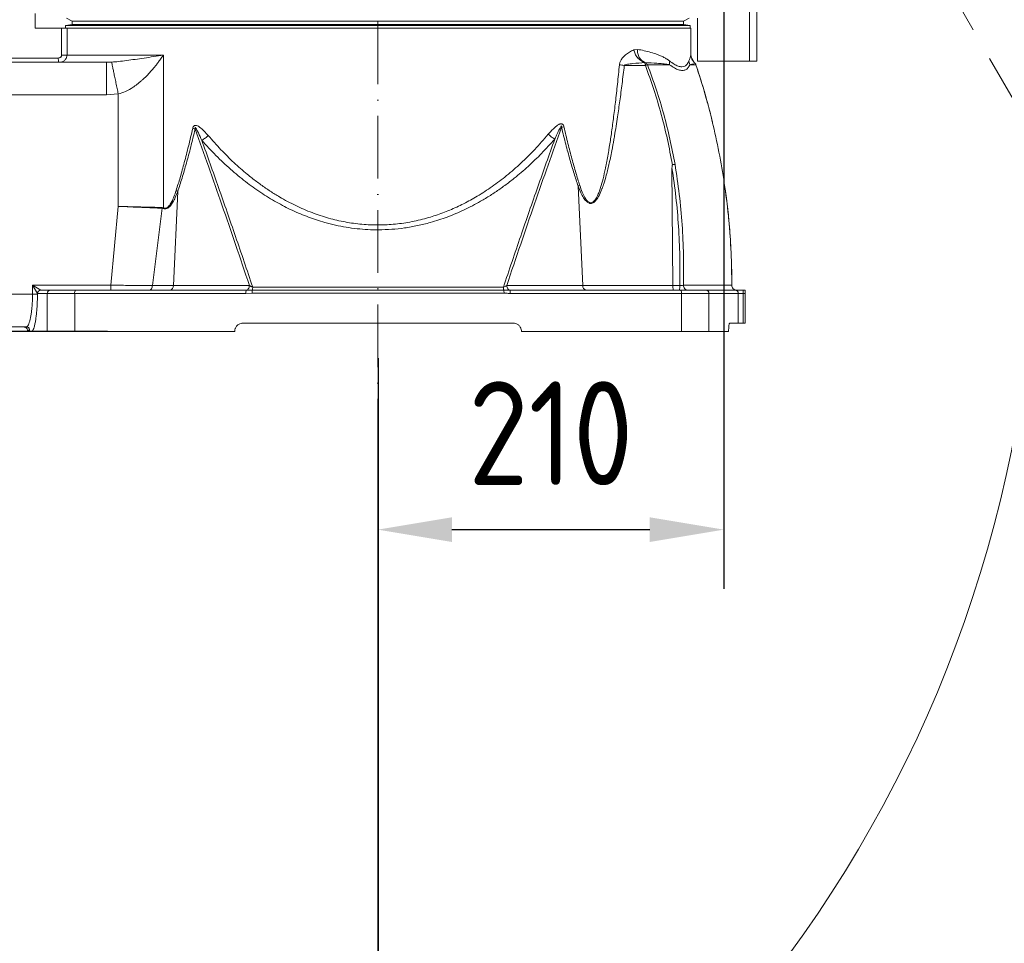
# Model space of a CAD drawing. Header units: millimetres. Extents: x 19214 to 26510, y -7957 to -532.
# Tile 120 of 150: x 21691 to 22288, y -3634 to -3073. Entities that reach past the tile are written whole.
import ezdxf

# ---------------------------------------------------------------- set-up
doc = ezdxf.new("R2010")
doc.units = ezdxf.units.MM
doc.header["$LTSCALE"] = 0.3175
doc.linetypes.add('ACAD_ISO10W100', pattern=[18, 12, -3, 0, -3])
doc.linetypes.add('CENTER', pattern=[50.8, 31.75, -6.35, 6.35, -6.35])
for name, color, linetype, lineweight in [('1轮廓实线层', 7, 'Continuous', 18), ('7标注层', 4, 'Continuous', 13), ('cen', 2, 'CENTER', 18), ('中心线', 4, 'ACAD_ISO10W100', 20)]:
    doc.layers.add(name, color=color, linetype=linetype, lineweight=lineweight)
doc.styles.add('标准汉字', font='gbenor.shx', dxfattribs={"bigfont": 'gbcbig.shx'})
doc.dimstyles.new('M1：18', dxfattribs={"dimscale": 18, "dimtxt": 3.5, "dimasz": 2.5, "dimexe": 2, "dimexo": 0, "dimgap": 1.5, "dimtad": 1, "dimdec": 1, "dimdsep": 46, "dimtxsty": '标准汉字', "dimcen": 5, "dimdle": 5, "dimclrd": 1, "dimclre": 1, "dimclrt": 256, "dimadec": 4, "dimazin": 2, "dimtfac": 1, "dimtdec": 1, "dimtmove": 0, "dimatfit": 3, "dimfxl": 1, "dimtolj": 1, "dimarcsym": 0})

# ---------------------------------------------------------------- blocks, each defined once
blk = doc.blocks.new('*D34')
at = {"layer": '7标注层', "color": 1, "lineweight": -2, "ltscale": 10, "transparency": 16777216}
for p, q in [((23623.2, -2817.55), (23907.11, -2817.55)), ((23871.11, -2862.55), (23871.11, -3845.44)), ((21845.28, -3890.44), (23907.11, -3890.44))]:
    blk.add_line(p, q, dxfattribs=at)
at = {"layer": '7标注层', "color": 1, "transparency": 16777216}
for points in [[(23878.61, -2862.55), (23863.61, -2862.55), (23871.11, -2817.55)], [(23863.61, -3845.44), (23878.61, -3845.44), (23871.11, -3890.44)]]:
    blk.add_solid(points, dxfattribs=at)
at = {"layer": 'Defpoints', "color": 0, "transparency": 16777216}
for p in [(23623.2, -2817.55), (21845.28, -3890.44), (23871.11, -3890.44)]:
    blk.add_point(p, dxfattribs=at)
at = {"layer": '7标注层', "transparency": 16777216, "insert": (23812.61, -3353.99), "char_height": 63, "attachment_point": 5, "rotation": 90, "style": '标准汉字'}
blk.add_mtext('\\A1;1072.9', dxfattribs=at)
blk = doc.blocks.new('*D38')
at = {"layer": '7标注层', "color": 1, "lineweight": -2, "ltscale": 10, "transparency": 16777216}
for p, q in [((21960.82, -2817.55), (20467.77, -2817.55)), ((20503.77, -2862.55), (20503.77, -3217.55)), ((21743.93, -3262.55), (20467.77, -3262.55))]:
    blk.add_line(p, q, dxfattribs=at)
at = {"layer": '7标注层', "color": 1, "transparency": 16777216}
for points in [[(20511.27, -2862.55), (20496.27, -2862.55), (20503.77, -2817.55)], [(20496.27, -3217.55), (20511.27, -3217.55), (20503.77, -3262.55)]]:
    blk.add_solid(points, dxfattribs=at)
at = {"layer": 'Defpoints', "color": 0, "transparency": 16777216}
for p in [(21960.82, -2817.55), (20503.77, -3262.55), (21743.93, -3262.55)]:
    blk.add_point(p, dxfattribs=at)
at = {"layer": '7标注层', "transparency": 16777216, "insert": (20445.27, -3040.05), "char_height": 63, "attachment_point": 5, "rotation": 90, "style": '标准汉字'}
blk.add_mtext('\\A1;445', dxfattribs=at)
blk = doc.blocks.new('*D39')
at = {"layer": '7标注层', "color": 1, "lineweight": -2, "ltscale": 10, "transparency": 16777216}
for p, q in [((22118.02, -2858.07), (22118.02, -3418.87)), ((21908.02, -3320.54), (21908.02, -3418.87)), ((21953.02, -3382.87), (22073.02, -3382.87))]:
    blk.add_line(p, q, dxfattribs=at)
at = {"layer": '7标注层', "color": 1, "transparency": 16777216}
for points in [[(21953.02, -3375.37), (21953.02, -3390.37), (21908.02, -3382.87)], [(22073.02, -3390.37), (22073.02, -3375.37), (22118.02, -3382.87)]]:
    blk.add_solid(points, dxfattribs=at)
at = {"layer": 'Defpoints', "color": 0, "transparency": 16777216}
for p in [(22118.02, -2858.07), (21908.02, -3320.54), (22118.02, -3382.87)]:
    blk.add_point(p, dxfattribs=at)
at = {"layer": '7标注层', "transparency": 16777216, "insert": (22013.02, -3324.37), "char_height": 63, "attachment_point": 5, "style": '标准汉字'}
blk.add_mtext('\\A1;210', dxfattribs=at)
blk = doc.blocks.new('*D40')
at = {"layer": '7标注层', "color": 1, "lineweight": -2, "ltscale": 10, "transparency": 16777216}
for p, q in [((21908.02, -3320.54), (21908.02, -4157.33)), ((21845.28, -3890.44), (21845.28, -4157.33)), ((21800.28, -4121.33), (21591.03, -4121.33)), ((21908.02, -4121.33), (21845.28, -4121.33)), ((21953.02, -4121.33), (21998.02, -4121.33))]:
    blk.add_line(p, q, dxfattribs=at)
at = {"layer": '7标注层', "color": 1, "transparency": 16777216}
for points in [[(21800.28, -4128.83), (21800.28, -4113.83), (21845.28, -4121.33)], [(21953.02, -4113.83), (21953.02, -4128.83), (21908.02, -4121.33)]]:
    blk.add_solid(points, dxfattribs=at)
at = {"layer": 'Defpoints', "color": 0, "transparency": 16777216}
for p in [(21908.02, -3320.54), (21845.28, -3890.44), (21845.28, -4121.33)]:
    blk.add_point(p, dxfattribs=at)
at = {"layer": '7标注层', "transparency": 16777216, "insert": (21673.16, -4062.83), "char_height": 63, "attachment_point": 5, "style": '标准汉字'}
blk.add_mtext('\\A1;62.7', dxfattribs=at)
blk = doc.blocks.new('*D41')
at = {"layer": '7标注层', "color": 1, "lineweight": -2, "ltscale": 10, "transparency": 16777216}
for p, q in [((20615.11, -2896.42), (20615.11, -4338.66)), ((21908.02, -3320.54), (21908.02, -4338.66)), ((20660.11, -4302.66), (21863.02, -4302.66))]:
    blk.add_line(p, q, dxfattribs=at)
at = {"layer": '7标注层', "color": 1, "transparency": 16777216}
for points in [[(20660.11, -4295.16), (20660.11, -4310.16), (20615.11, -4302.66)], [(21863.02, -4310.16), (21863.02, -4295.16), (21908.02, -4302.66)]]:
    blk.add_solid(points, dxfattribs=at)
at = {"layer": 'Defpoints', "color": 0, "transparency": 16777216}
for p in [(20615.11, -2896.42), (21908.02, -3320.54), (21908.02, -4302.66)]:
    blk.add_point(p, dxfattribs=at)
at = {"layer": '7标注层', "transparency": 16777216, "insert": (21261.57, -4244.16), "char_height": 63, "attachment_point": 5, "style": '标准汉字'}
blk.add_mtext('\\A1;1292.9', dxfattribs=at)
blk = doc.blocks.new('*D42')
at = {"layer": '7标注层', "color": 1, "lineweight": -2, "ltscale": 10, "transparency": 16777216}
for p, q in [((22301.21, -3085.09), (22301.21, -4338.66)), ((21908.02, -3320.54), (21908.02, -4338.66)), ((21953.02, -4302.66), (22256.21, -4302.66))]:
    blk.add_line(p, q, dxfattribs=at)
at = {"layer": '7标注层', "color": 1, "transparency": 16777216}
for points in [[(21953.02, -4295.16), (21953.02, -4310.16), (21908.02, -4302.66)], [(22256.21, -4310.16), (22256.21, -4295.16), (22301.21, -4302.66)]]:
    blk.add_solid(points, dxfattribs=at)
at = {"layer": 'Defpoints', "color": 0, "transparency": 16777216}
for p in [(22301.21, -3085.09), (21908.02, -3320.54), (22301.21, -4302.66)]:
    blk.add_point(p, dxfattribs=at)
at = {"layer": '7标注层', "transparency": 16777216, "insert": (22104.62, -4244.16), "char_height": 63, "attachment_point": 5, "style": '标准汉字'}
blk.add_mtext('\\A1;393.2', dxfattribs=at)
blk = doc.blocks.new('*D43')
at = {"layer": '7标注层', "color": 1, "lineweight": -2, "ltscale": 10, "transparency": 16777216}
for p, q in [((23623.2, -2817.55), (23623.2, -4496.46)), ((21908.16, -3278.79), (21908.16, -4496.46)), ((21953.16, -4460.46), (23578.2, -4460.46))]:
    blk.add_line(p, q, dxfattribs=at)
at = {"layer": '7标注层', "color": 1, "transparency": 16777216}
for points in [[(21953.16, -4452.96), (21953.16, -4467.96), (21908.16, -4460.46)], [(23578.2, -4467.96), (23578.2, -4452.96), (23623.2, -4460.46)]]:
    blk.add_solid(points, dxfattribs=at)
at = {"layer": 'Defpoints', "color": 0, "transparency": 16777216}
for p in [(23623.2, -2817.55), (21908.16, -3278.79), (23623.2, -4460.46)]:
    blk.add_point(p, dxfattribs=at)
at = {"layer": '7标注层', "transparency": 16777216, "insert": (22765.68, -4401.96), "char_height": 63, "attachment_point": 5, "style": '标准汉字'}
blk.add_mtext('\\A1;1715', dxfattribs=at)

msp = doc.modelspace()

# ---------------------------------------------------------------- linework, layer by layer
at = {"layer": '1轮廓实线层', "ltscale": 10}
for p, q in [((22133.598, -3098.547), (22133.598, -2995.432)), ((22138.016, -2995.432), (22138.016, -3098.547)), ((21700.016, -3069.547), (21700.016, -3078.547)), ((21722.582, -3076.278), (21718.516, -3076.999)), ((21718.516, -3076.999), (21718.516, -3078.547)), ((21747.556, -3076.999), (21718.516, -3076.999)), ((21718.991, -3072.547), (21722.582, -3074.241)), ((21722.582, -3074.241), (21722.582, -3076.278)), ((21750.999, -3074.241), (21722.582, -3074.241)), ((21750.999, -3076.278), (21722.582, -3076.278)), ((22097.516, -3076.999), (21747.556, -3076.999)), ((22093.45, -3074.241), (21750.999, -3074.241)), ((22093.45, -3076.278), (21750.999, -3076.278)), ((22093.45, -3074.241), (22097.041, -3072.547)), ((22093.45, -3076.278), (22093.45, -3074.241)), ((22097.516, -3076.999), (22093.45, -3076.278)), ((22097.516, -3078.547), (22097.516, -3076.999)), ((22101.948, -3098.547), (22101.948, -3072.547)), ((21700.016, -3078.547), (21716.097, -3078.547)), ((21716.097, -3094.95), (21716.097, -3078.547)), ((21716.097, -3078.547), (21719.389, -3078.547)), ((21719.389, -3078.547), (21719.389, -3094.95)), ((21719.389, -3078.547), (22098.016, -3078.547)), ((22098.016, -3094.145), (22098.016, -3078.547)), ((21719.389, -3094.95), (21777.897, -3094.95)), ((21777.897, -3094.95), (21777.897, -3187.531)), ((22063.358, -3091.697), (22065.566, -3091.414)), ((22098.011, -3094.266), (22098.016, -3094.145)), ((21639.986, -3099.25), (21743.445, -3099.25)), ((21683.539, -3096.67), (21714.107, -3096.67)), ((21743.445, -3099.25), (21743.837, -3099.238)), ((21743.445, -3099.25), (21743.445, -3119.03)), ((21743.837, -3099.238), (21746.453, -3099.153)), ((22057.592, -3101.141), (22070.409, -3101.141)), ((22070.359, -3099.394), (22069.921, -3099.447)), ((22085.006, -3098.356), (22085.083, -3100.701)), ((22096.835, -3098.364), (22097.343, -3100.703)), ((22097.343, -3100.703), (22101.073, -3100.703)), ((22100.019, -3099.308), (22098.642, -3097.047)), ((22100.594, -3099.908), (22100.593, -3099.931)), ((22101.103, -3100.696), (22101.073, -3100.703)), ((22133.598, -3098.547), (22101.948, -3098.547)), ((22138.016, -3098.547), (22133.598, -3098.547)), ((21743.445, -3119.03), (21631.615, -3119.03)), ((21750.504, -3118.486), (21743.445, -3119.03)), ((21750.504, -3186.703), (21750.504, -3118.486)), ((22020.966, -3138.391), (22019.489, -3138.841)), ((22087.069, -3234.73), (22086.543, -3163.327)), ((21783.995, -3234.73), (21786.583, -3177.574)), ((21785.605, -3177.124), (21786.583, -3177.574)), ((22029.603, -3174.403), (22032.335, -3234.73)), ((21745.984, -3234.547), (21750.504, -3186.703)), ((21777.069, -3187.83), (21771.219, -3234.73)), ((21777.089, -3187.38), (21777.069, -3187.83)), ((21777.734, -3187.981), (21777.069, -3187.83)), ((21777.089, -3187.38), (21777.897, -3187.531)), ((21777.897, -3187.531), (21777.734, -3187.981)), ((21698.478, -3234.547), (21703.42, -3237.512)), ((21698.478, -3234.547), (21745.984, -3234.547)), ((21701.443, -3239.489), (21698.478, -3234.547)), ((21698.478, -3239.912), (21698.478, -3234.547)), ((21703.42, -3237.512), (21703.538, -3237.547)), ((21703.538, -3237.547), (21709.308, -3237.547)), ((21709.308, -3237.547), (21724.573, -3237.547)), ((21724.573, -3237.547), (21828.23, -3237.547)), ((21745.984, -3234.547), (21745.984, -3237.547)), ((21771.219, -3234.73), (21783.995, -3234.73)), ((21783.995, -3234.73), (21830.092, -3234.73)), ((21831.881, -3237.444), (21984.449, -3237.444)), ((21832.099, -3235.716), (21984.231, -3235.716)), ((21986.237, -3234.73), (22032.335, -3234.73)), ((21988.1, -3237.547), (22091.757, -3237.547)), ((22032.335, -3234.73), (22087.069, -3234.73)), ((22087.069, -3234.73), (22091.23, -3234.73)), ((22091.757, -3237.547), (22107.022, -3237.547)), ((22107.022, -3237.547), (22124.802, -3237.547)), ((22124.802, -3237.547), (22129.781, -3237.547)), ((22129.781, -3237.547), (22129.781, -3239.547)), ((22129.781, -3237.547), (22131.016, -3237.547)), ((22131.016, -3237.547), (22131.016, -3239.547)), ((21698.478, -3239.912), (21580.455, -3239.912)), ((21698.478, -3239.912), (21701.443, -3239.912)), ((21701.443, -3239.489), (21701.443, -3239.912)), ((21701.561, -3239.547), (21701.443, -3239.489)), ((21707.339, -3239.547), (21701.561, -3239.547)), ((21707.339, -3262.547), (21707.339, -3239.547)), ((21724.043, -3239.547), (21707.339, -3239.547)), ((21724.043, -3262.547), (21724.043, -3239.547)), ((21827.999, -3239.547), (21724.043, -3239.547)), ((21831.718, -3239.376), (21827.999, -3239.547)), ((21984.611, -3239.376), (21831.718, -3239.376)), ((22092.286, -3239.547), (21988.33, -3239.547)), ((22092.286, -3239.547), (22092.286, -3262.547)), ((22108.991, -3239.547), (22092.286, -3239.547)), ((22108.991, -3262.547), (22108.991, -3239.547)), ((22126.793, -3239.547), (22108.991, -3239.547)), ((22126.793, -3257.547), (22126.793, -3239.547)), ((22129.781, -3239.547), (22126.793, -3239.547)), ((22129.781, -3239.547), (22129.781, -3257.547)), ((22131.016, -3239.547), (22129.781, -3239.547)), ((22131.016, -3239.547), (22131.016, -3257.547)), ((21694.667, -3259.864), (21572.011, -3259.864)), ((21695.404, -3261.859), (21696.61, -3261.859)), ((21695.404, -3261.859), (21695.41, -3262.547)), ((21697.052, -3262.547), (21695.41, -3262.547)), ((21697.052, -3262.547), (21696.61, -3261.859)), ((21707.339, -3262.547), (21698.239, -3262.547)), ((21724.043, -3262.547), (21707.339, -3262.547)), ((21821.145, -3262.547), (21724.043, -3262.547)), ((21990.185, -3257.547), (21826.145, -3257.547)), ((22092.286, -3262.547), (21995.185, -3262.547)), ((22108.991, -3262.547), (22092.286, -3262.547)), ((22120.92, -3262.547), (22108.991, -3262.547)), ((22126.793, -3257.547), (22121.541, -3257.547)), ((22129.781, -3257.547), (22126.793, -3257.547)), ((22129.781, -3257.547), (22131.016, -3257.547))]:
    msp.add_line(p, q, dxfattribs=at)
at = {"layer": '1轮廓实线层', "lineweight": 20, "ltscale": 10}
for centre, radius, start, end in [((21703.475, -3239.543), 2.032, 91.54116, 178.45884), ((21703.549, -3239.535), 1.988, 90.340251, 180.336257), ((21709.323, -3239.532), 1.985, 90.44853, 180.441615), ((21726.33, -3239.082), 2.334, 138.870859, 191.49373), ((21781.354, -3234.932), 2.648, 279.018942, 4.376985), ((21832.513, -3239.054), 4.541, 160.621461, 186.237777), ((21983.816, -3239.054), 4.541, 353.762223, 19.378539), ((22034.975, -3234.932), 2.648, 175.623015, 260.981058), ((22089.999, -3239.082), 2.334, 348.50627, 41.129141), ((22107.006, -3239.532), 1.985, 359.558385, 89.55147), ((22125.803, -3234.567), 2.981, 179.54206, 269.619382), ((22125.853, -3234.547), 3, 179.934966, 270), ((22124.798, -3239.543), 1.996, 359.883061, 89.882582)]:
    msp.add_arc(centre, radius, start, end, dxfattribs=at)
at = {"layer": '1轮廓实线层', "ltscale": 10}
for points, knots in [([(21714.107, -3096.67), (21714.368, -3096.648), (21714.878, -3096.605), (21715.433, -3096.264), (21715.774, -3095.916), (21715.961, -3095.619), (21716.077, -3095.293), (21716.09, -3095.066), (21716.097, -3094.95)], [0, 0, 0, 0, 47792.7661281, 93806.666003, 116427.7870379, 137530.3580146, 158132.7643602, 179325.618181, 179325.618181, 179325.618181, 179325.618181]), ([(21719.389, -3094.95), (21719.37, -3095.232), (21719.332, -3095.8), (21719.034, -3096.616), (21718.57, -3097.365), (21717.73, -3098.243), (21716.337, -3099.065), (21715.068, -3099.188), (21714.421, -3099.25)], [0, 0, 0, 0, 20772.0122154, 41831.0324246, 63379.3361371, 85498.2093951, 131475.5219825, 179353.0361999, 179353.0361999, 179353.0361999, 179353.0361999]), ([(21746.453, -3099.153), (21747.892, -3099.034), (21750.989, -3098.778), (21755.674, -3098.167), (21760.801, -3097.454), (21766.253, -3096.657), (21771.962, -3095.815), (21775.904, -3095.241), (21777.897, -3094.95)], [0, 0, 0, 0, 23874.7662475, 51402.4470631, 81648.2767963, 113450.7971884, 146231.7219612, 179744.2124797, 179744.2124797, 179744.2124797, 179744.2124797]), ([(21777.897, -3094.95), (21777.325, -3095.768), (21776.272, -3097.275), (21774.73, -3099.335), (21773.298, -3101.172), (21771.797, -3103.001), (21770.156, -3104.886), (21768.445, -3106.728), (21766.829, -3108.356), (21765.295, -3109.798), (21763.827, -3111.087), (21762.377, -3112.272), (21760.948, -3113.354), (21758.557, -3115.012), (21755.193, -3117.013), (21751.998, -3118.017), (21750.504, -3118.486)], [0, 0, 0, 0, 34696.5726362, 63957.9468684, 87784.5054664, 113376.5268296, 143108.7217388, 170581.0763247, 195804.7052376, 217654.100124, 238506.1475771, 258376.150145, 277281.7955127, 295243.6208519, 350058.5590411, 398237.6336034, 398237.6336034, 398237.6336034, 398237.6336034]), ([(22054.665, -3100.691), (22054.708, -3100.399), (22054.797, -3099.79), (22055.099, -3098.918), (22055.52, -3098.052), (22056.065, -3097.202), (22056.719, -3096.367), (22057.477, -3095.555), (22058.804, -3094.338), (22060.78, -3092.89), (22062.479, -3092.104), (22063.358, -3091.697)], [0, 0, 0, 0, 13652.9096393, 28452.5662005, 44937.3708935, 63499.6641852, 83818.3738121, 106099.1406246, 130483.0316921, 197154.5658787, 268634.6281018, 268634.6281018, 268634.6281018, 268634.6281018]), ([(22063.358, -3091.697), (22063.57, -3092.513), (22064.011, -3094.205), (22065.561, -3096.502), (22067.585, -3098.38), (22069.144, -3099.092), (22069.921, -3099.447)], [0, 0, 0, 0, 29686.088045, 61566.2289342, 94780.6904662, 127765.9148541, 127765.9148541, 127765.9148541, 127765.9148541]), ([(22065.566, -3091.414), (22066.968, -3091.659), (22069.83, -3092.159), (22073.834, -3093.214), (22077.088, -3094.298), (22079.661, -3095.335), (22081.65, -3096.268), (22083.445, -3097.232), (22084.524, -3098.009), (22085.006, -3098.356)], [0, 0, 0, 0, 38495.4080483, 78618.3273766, 120023.1383029, 143556.8247404, 167769.3503794, 192886.5955983, 213173.7165053, 213173.7165053, 213173.7165053, 213173.7165053]), ([(22065.566, -3091.414), (22065.584, -3092.255), (22065.622, -3094.001), (22066.643, -3096.368), (22068.246, -3098.3), (22069.655, -3099.03), (22070.359, -3099.394)], [0, 0, 0, 0, 29575.0612953, 61404.6529962, 94666.1558353, 127778.2842023, 127778.2842023, 127778.2842023, 127778.2842023]), ([(22096.835, -3098.364), (22096.953, -3098.064), (22097.216, -3097.4), (22097.537, -3096.54), (22097.787, -3095.712), (22097.954, -3094.95), (22097.991, -3094.497), (22098.011, -3094.266)], [0, 0, 0, 0, 27147.124194, 60088.5513428, 93889.2396842, 125160.5202904, 157735.7956187, 157735.7956187, 157735.7956187, 157735.7956187]), ([(22098.011, -3094.266), (22098.043, -3094.78), (22098.11, -3095.822), (22098.641, -3097.33), (22099.451, -3098.745), (22100.211, -3099.535), (22100.593, -3099.931)], [0, 0, 0, 0, 30974.0314275, 62819.5536989, 95303.4690215, 128053.2695871, 128053.2695871, 128053.2695871, 128053.2695871]), ([(22098.016, -3094.145), (22098.048, -3094.668), (22098.114, -3095.729), (22098.643, -3097.263), (22099.453, -3098.703), (22100.213, -3099.505), (22100.594, -3099.908)], [0, 0, 0, 0, 30939.2681944, 62766.0476009, 95259.7110121, 128053.1768282, 128053.1768282, 128053.1768282, 128053.1768282]), ([(22098.642, -3097.047), (22098.602, -3096.985), (22098.312, -3096.526), (22098.115, -3095.516), (22098.049, -3094.603), (22098.016, -3094.152)], [0, 0, 0, 0, 7545.1591075, 55303.4049366, 101917.6207691, 101917.6207691, 101917.6207691, 101917.6207691]), ([(21714.421, -3099.25), (21714.395, -3099.235), (21714.344, -3099.205), (21714.274, -3098.975), (21714.215, -3098.646), (21714.159, -3098.149), (21714.116, -3097.48), (21714.11, -3096.915), (21714.107, -3096.67)], [0, 0, 0, 0, 30445.8105416, 59535.4296432, 86265.1105391, 110144.9437607, 149292.5956005, 179311.3768102, 179311.3768102, 179311.3768102, 179311.3768102]), ([(21746.453, -3099.153), (21746.491, -3099.337), (21746.57, -3099.711), (21746.846, -3101.028), (21747.245, -3102.934), (21747.769, -3105.436), (21748.392, -3108.406), (21749.078, -3111.684), (21749.79, -3115.081), (21750.271, -3117.374), (21750.504, -3118.486)], [0, 0, 0, 0, 29551.6463598, 60229.8852484, 91372.823586, 122286.8291783, 152363.2577585, 181168.0915447, 208467.062674, 234185.1177213, 234185.1177213, 234185.1177213, 234185.1177213]), ([(22057.592, -3101.141), (22057.149, -3104.873), (22056.293, -3112.083), (22054.929, -3122.487), (22053.435, -3133), (22052.249, -3140.493), (22051.433, -3145.236), (22051.191, -3146.616), (22050.949, -3147.972), (22050.706, -3149.305), (22050.463, -3150.614), (22049.758, -3154.341), (22048.587, -3160.079), (22046.886, -3167.143), (22045.615, -3171.52), (22044.899, -3173.685), (22044.691, -3174.296), (22044.483, -3174.891), (22044.275, -3175.468), (22044.066, -3176.029), (22043.374, -3177.83), (22042.21, -3180.477), (22040.54, -3183.045), (22039.165, -3184.293), (22038.183, -3184.817), (22037.349, -3184.95), (22036.697, -3184.874), (22035.78, -3184.603), (22034.402, -3183.597), (22032.757, -3181.39), (22031.104, -3178.26), (22030.135, -3175.771), (22029.603, -3174.403)], [0, 0, 0, 0, 90541.4275194, 174927.1137797, 253176.5339707, 347111.1461781, 358627.6773925, 369963.0776775, 381117.5619038, 392091.3556459, 402884.6958852, 413497.8317714, 484399.4056755, 545698.2421148, 591852.7472917, 597368.6221147, 602763.7177104, 608038.6903254, 613194.2421252, 618231.1252687, 623150.1464017, 662092.6453822, 692294.1155215, 704747.4656896, 715958.8816685, 726527.3511816, 731801.9344582, 737183.0041782, 756924.8644002, 781156.9744591, 811264.6562461, 847973.8893291, 847973.8893291, 847973.8893291, 847973.8893291]), ([(22030.574, -3173.953), (22031.058, -3175.371), (22031.931, -3177.923), (22033.427, -3181.121), (22034.745, -3183.071), (22035.814, -3184.011), (22036.603, -3184.418), (22037.443, -3184.517), (22038.313, -3184.239), (22039.162, -3183.598), (22039.852, -3182.78), (22040.423, -3181.923), (22040.892, -3181.102), (22041.36, -3180.168), (22041.827, -3179.119), (22042.292, -3177.957), (22042.756, -3176.681), (22043.626, -3174.061), (22044.834, -3169.677), (22045.871, -3165.053), (22046.579, -3161.559), (22046.965, -3159.566), (22047.35, -3157.489), (22047.735, -3155.329), (22048.119, -3153.085), (22048.817, -3148.839), (22049.805, -3142.304), (22051.041, -3133.195), (22052.269, -3123.174), (22053.497, -3112.242), (22054.266, -3104.64), (22054.665, -3100.691)], [0, 0, 0, 0, 36831.1525352, 66269.3918427, 89047.2195646, 98418.4172252, 106844.4876658, 115934.6437086, 125223.0327644, 135481.4287205, 147292.9690901, 154899.4272094, 163190.7033879, 172205.440164, 181973.6979688, 192519.0952996, 203860.3964646, 216012.679472, 261251.4360625, 315564.6633693, 331312.5450504, 347696.452872, 364718.2714027, 382379.6810067, 400682.1858854, 419627.1375346, 486081.9824523, 559607.7369505, 640229.9848615, 727968.102371, 822837.1056975, 822837.1056975, 822837.1056975, 822837.1056975]), ([(22054.665, -3100.691), (22055.094, -3100.768), (22055.953, -3100.922), (22057.045, -3101.068), (22057.592, -3101.141)], [0, 0, 0, 0, 36007.3998036, 72021.3731697, 72021.3731697, 72021.3731697, 72021.3731697]), ([(22069.921, -3099.447), (22067.554, -3099.606), (22064.074, -3099.838), (22060.253, -3100.345), (22058.59, -3100.68), (22057.956, -3100.902), (22057.706, -3101.027), (22057.626, -3101.107), (22057.592, -3101.141)], [0, 0, 0, 0, 103129.9829296, 151557.3279411, 171264.9906855, 178643.8714218, 181378.6500605, 183363.9477039, 183363.9477039, 183363.9477039, 183363.9477039]), ([(22070.409, -3101.141), (22070.404, -3101.023), (22070.392, -3100.779), (22070.339, -3100.422), (22070.256, -3100.085), (22070.122, -3099.721), (22069.998, -3099.552), (22069.921, -3099.447)], [0, 0, 0, 0, 24836.0507408, 51430.089061, 79708.6500038, 109393.2946783, 157449.9406579, 157449.9406579, 157449.9406579, 157449.9406579]), ([(22070.359, -3099.394), (22070.687, -3099.56), (22071.256, -3099.848), (22071.527, -3100.446), (22071.642, -3100.7)], [0, 0, 0, 0, 41550.5499835, 72094.6333697, 72094.6333697, 72094.6333697, 72094.6333697]), ([(22085.083, -3100.701), (22085.07, -3100.699), (22085.048, -3100.695), (22085.008, -3100.688), (22084.948, -3100.678), (22084.842, -3100.66), (22084.651, -3100.628), (22084.307, -3100.574), (22083.685, -3100.483), (22082.547, -3100.333), (22080.438, -3100.093), (22076.474, -3099.718), (22072.748, -3099.521), (22070.359, -3099.394)], [0, 0, 0, 0, 965.9428905, 1725.2239478, 3081.8319416, 5506.6126777, 9843.2028938, 17605.4061482, 31512.8980153, 56454.7221429, 101215.8578003, 181453.2013353, 324939.6261088, 324939.6261088, 324939.6261088, 324939.6261088]), ([(22071.642, -3100.7), (22071.585, -3100.726), (22071.47, -3100.778), (22071.183, -3100.886), (22070.83, -3101.008), (22070.548, -3101.097), (22070.409, -3101.141)], [0, 0, 0, 0, 31717.7707483, 64078.6814098, 96351.761148, 127829.4672733, 127829.4672733, 127829.4672733, 127829.4672733]), ([(22070.409, -3101.141), (22072.165, -3105.997), (22075.721, -3115.832), (22080.104, -3130.848), (22083.902, -3146.067), (22085.833, -3156.261), (22086.804, -3161.388)], [0, 0, 0, 0, 31676.3194631, 64159.3973058, 95733.6097932, 127670.4456894, 127670.4456894, 127670.4456894, 127670.4456894]), ([(22088.413, -3161.227), (22087.429, -3156.123), (22085.454, -3145.879), (22081.589, -3130.651), (22077.093, -3115.517), (22073.459, -3105.639), (22071.642, -3100.7)], [0, 0, 0, 0, 31641.345293, 63518.3670745, 95627.7025603, 127747.280993, 127747.280993, 127747.280993, 127747.280993]), ([(22071.642, -3100.7), (22074.061, -3100.7), (22078.894, -3100.701), (22083.021, -3100.701), (22085.083, -3100.701)], [0, 0, 0, 0, 36091.4795359, 72111.6279543, 72111.6279543, 72111.6279543, 72111.6279543]), ([(22085.006, -3098.356), (22085.982, -3099.074), (22087.906, -3100.49), (22090.397, -3101.663), (22092.547, -3102.085), (22094.34, -3101.667), (22095.818, -3100.497), (22096.493, -3099.081), (22096.835, -3098.364)], [0, 0, 0, 0, 31417.9355642, 61972.9861275, 91928.9263049, 121878.0243475, 152395.7736981, 183747.4079745, 183747.4079745, 183747.4079745, 183747.4079745]), ([(22097.343, -3100.703), (22096.998, -3101.393), (22096.308, -3102.773), (22094.786, -3103.943), (22092.899, -3104.368), (22090.626, -3103.941), (22088.038, -3102.769), (22086.068, -3101.391), (22085.083, -3100.701)], [0, 0, 0, 0, 30544.0417244, 61057.9656589, 91847.370518, 122681.1999861, 153233.5666467, 183787.5306447, 183787.5306447, 183787.5306447, 183787.5306447]), ([(22100.593, -3099.931), (22100.044, -3100.053), (22099.28, -3100.223), (22098.141, -3100.489), (22097.609, -3100.632), (22097.343, -3100.703)], [0, 0, 0, 0, 57290.0898308, 79671.7681715, 101909.8140329, 101909.8140329, 101909.8140329, 101909.8140329]), ([(22101.073, -3100.703), (22101.009, -3100.545), (22100.892, -3100.259), (22100.686, -3100.033), (22100.593, -3099.931)], [0, 0, 0, 0, 39910.6140155, 72237.8474537, 72237.8474537, 72237.8474537, 72237.8474537]), ([(22100.594, -3099.908), (22100.719, -3100.044), (22100.935, -3100.278), (22101.053, -3100.572), (22101.103, -3100.696)], [0, 0, 0, 0, 41841.2539204, 72236.9394754, 72236.9394754, 72236.9394754, 72236.9394754]), ([(22101.073, -3100.703), (22103.014, -3106.786), (22106.892, -3118.946), (22111.669, -3137.481), (22115.658, -3156.17), (22118.832, -3175.294), (22121.129, -3194.808), (22122.578, -3214.669), (22122.741, -3227.924), (22122.823, -3234.543)], [0, 0, 0, 0, 29962.2099985, 59894.7325626, 89788.3949035, 119634.8027003, 150843.1122645, 181982.840849, 213046.2253742, 213046.2253742, 213046.2253742, 213046.2253742]), ([(22111.349, -3136.785), (22111.157, -3135.911), (22110.419, -3132.548), (22108.939, -3126.961), (22107.397, -3121.25), (22106.067, -3116.603), (22104.822, -3112.384), (22103.149, -3106.936), (22101.83, -3102.913), (22101.103, -3100.696)], [0, 0, 0, 0, 15273.2211728, 58757.9646737, 98610.9318236, 116245.7815728, 141263.3856316, 173685.0022296, 213514.9018091, 213514.9018091, 213514.9018091, 213514.9018091]), ([(22011.482, -3142.944), (22011.815, -3142.555), (22012.455, -3141.805), (22013.407, -3140.759), (22014.309, -3139.824), (22015.163, -3139.003), (22015.974, -3138.291), (22016.739, -3137.693), (22017.452, -3137.217), (22018.106, -3136.872), (22018.783, -3136.628), (22019.377, -3136.564), (22019.858, -3136.693), (22020.165, -3136.872), (22020.43, -3137.135), (22020.746, -3137.617), (22020.876, -3138.073), (22020.966, -3138.391)], [0, 0, 0, 0, 49678.6822373, 95846.5623905, 138546.5566182, 177832.9477136, 213775.4882623, 247176.1063078, 276699.0931828, 302549.7093404, 325034.0173556, 354194.9755098, 366941.6472422, 379130.1032121, 391386.975196, 404328.9610471, 434170.2369404, 434170.2369404, 434170.2369404, 434170.2369404]), ([(21785.605, -3177.124), (21786.44, -3174.449), (21788.194, -3168.83), (21790.67, -3159.834), (21793.213, -3149.927), (21794.835, -3142.976), (21795.68, -3139.359)], [0, 0, 0, 0, 27192.9218598, 57119.2130191, 89810.6479878, 125291.5731809, 125291.5731809, 125291.5731809, 125291.5731809]), ([(21797.188, -3139.809), (21796.301, -3143.422), (21794.594, -3150.371), (21791.919, -3160.274), (21789.31, -3169.276), (21787.463, -3174.895), (21786.583, -3177.574)], [0, 0, 0, 0, 35388.7472441, 68045.027864, 97996.1915726, 125277.724928, 125277.724928, 125277.724928, 125277.724928]), ([(21795.68, -3139.359), (21795.769, -3139.039), (21795.897, -3138.58), (21796.208, -3138.09), (21796.469, -3137.82), (21796.771, -3137.632), (21797.112, -3137.529), (21797.489, -3137.507), (21798.184, -3137.608), (21798.898, -3137.938), (21799.616, -3138.385), (21800.115, -3138.738), (21801.184, -3139.575), (21802.889, -3141.182), (21804.312, -3142.807), (21805.095, -3143.702)], [0, 0, 0, 0, 26042.1009073, 37333.4607355, 47995.0287084, 58540.6855457, 69500.6282901, 81349.5704653, 94466.053745, 136129.203577, 152797.9375, 170956.0025923, 190649.5884607, 272768.7807686, 373291.9804855, 373291.9804855, 373291.9804855, 373291.9804855]), ([(21795.68, -3139.359), (21795.95, -3139.434), (21796.49, -3139.585), (21796.956, -3139.734), (21797.188, -3139.809)], [0, 0, 0, 0, 35381.2257453, 70755.8272139, 70755.8272139, 70755.8272139, 70755.8272139]), ([(21801.213, -3146.643), (21800.531, -3145.123), (21799.488, -3142.797), (21798.159, -3140.248), (21797.544, -3139.09), (21797.238, -3138.815), (21797.184, -3138.791), (21797.157, -3138.789), (21797.138, -3138.795), (21797.125, -3138.803), (21797.115, -3138.814), (21797.101, -3138.835), (21797.089, -3138.87), (21797.064, -3139.015), (21797.099, -3139.338), (21797.154, -3139.627), (21797.188, -3139.809)], [0, 0, 0, 0, 198821.1499788, 303983.3346263, 351318.895444, 356234.1431034, 358006.7757461, 359417.9722747, 360038.1802756, 360636.5277688, 361245.1807845, 361894.7792809, 363408.1032727, 365316.0957139, 377807.9220195, 398848.572886, 398848.572886, 398848.572886, 398848.572886]), ([(21797.188, -3139.809), (21799.879, -3147.328), (21805.34, -3162.589), (21813.496, -3185.945), (21821.788, -3210.055), (21827.299, -3226.429), (21830.092, -3234.73)], [0, 0, 0, 0, 29978.8557381, 60842.313003, 92591.9170467, 125229.0872542, 125229.0872542, 125229.0872542, 125229.0872542]), ([(21805.095, -3143.702), (21807.628, -3146.588), (21812.589, -3152.239), (21820.523, -3160.071), (21826.899, -3165.69), (21831.528, -3169.423), (21834.301, -3171.562), (21837.09, -3173.617), (21839.894, -3175.588), (21842.713, -3177.475), (21845.562, -3179.289), (21850.631, -3182.351), (21858.036, -3186.319), (21867.973, -3190.608), (21878.021, -3193.935), (21888.149, -3196.297), (21898.328, -3197.694), (21908.523, -3198.124), (21918.709, -3197.587), (21928.862, -3196.088), (21936.983, -3194.11), (21943.137, -3192.189), (21947.413, -3190.673), (21951.669, -3188.982), (21955.904, -3187.116), (21960.116, -3185.074), (21964.283, -3182.867), (21970.124, -3179.508), (21977.547, -3174.676), (21986.375, -3167.989), (21995.018, -3160.452), (22003.501, -3152.1), (22008.782, -3146.041), (22011.482, -3142.944)], [0, 0, 0, 0, 43099.8978676, 84412.8555317, 124023.9456995, 136997.9035366, 149793.7828611, 162415.7536095, 174868.1604297, 187155.5278375, 199282.5650756, 211479.0309556, 251142.3135579, 289372.6905697, 326412.6531755, 362528.6786615, 398008.0688436, 433150.2123383, 468244.2358035, 503702.9797871, 539825.9734205, 555586.8640885, 571543.113759, 587715.1303109, 604122.5165153, 620784.0444065, 637717.6408405, 654714.7626099, 693377.6549993, 733721.4924948, 775881.9237318, 819977.8358147, 866113.1555242, 866113.1555242, 866113.1555242, 866113.1555242]), ([(21986.237, -3234.73), (21989.061, -3226.34), (21994.63, -3209.792), (22003.011, -3185.433), (22011.253, -3161.843), (22016.771, -3146.433), (22019.489, -3138.841)], [0, 0, 0, 0, 33078.2155657, 65247.1921195, 96508.4020149, 126863.4496982, 126863.4496982, 126863.4496982, 126863.4496982]), ([(22011.482, -3142.944), (22012.071, -3143.462), (22013.254, -3144.503), (22014.675, -3145.423), (22015.389, -3145.885)], [0, 0, 0, 0, 35725.3281425, 71765.4418716, 71765.4418716, 71765.4418716, 71765.4418716]), ([(22019.489, -3138.841), (22019.526, -3138.654), (22019.577, -3138.397), (22019.601, -3138.1), (22019.595, -3137.975), (22019.583, -3137.916), (22019.567, -3137.882), (22019.552, -3137.865), (22019.534, -3137.855), (22019.506, -3137.85), (22019.465, -3137.863), (22019.355, -3137.942), (22019.194, -3138.154), (22018.923, -3138.567), (22018.484, -3139.35), (22017.642, -3140.996), (22016.749, -3142.9), (22016.002, -3144.533), (22015.637, -3145.347), (22015.472, -3145.706), (22015.389, -3145.885)], [0, 0, 0, 0, 27511.246175, 37879.9180648, 41817.2210394, 44838.0407184, 46045.1256948, 47121.9041584, 48172.5264213, 49300.5764266, 52061.3868865, 55738.5998177, 72515.4631191, 94565.9335061, 134455.9118701, 212238.584781, 380073.0936572, 455862.5231921, 485801.0579144, 515872.1205477, 515872.1205477, 515872.1205477, 515872.1205477]), ([(22029.603, -3174.403), (22028.763, -3171.868), (22027.005, -3166.559), (22024.515, -3158.069), (22021.965, -3148.757), (22020.336, -3142.231), (22019.489, -3138.841)], [0, 0, 0, 0, 27851.3537032, 58324.7836475, 91454.7698096, 127268.1200394, 127268.1200394, 127268.1200394, 127268.1200394]), ([(22020.966, -3138.391), (22021.771, -3141.784), (22023.319, -3148.312), (22025.743, -3157.628), (22028.107, -3166.112), (22029.777, -3171.421), (22030.574, -3173.953)], [0, 0, 0, 0, 35889.0119892, 69039.6851061, 99475.9102724, 127228.5895008, 127228.5895008, 127228.5895008, 127228.5895008]), ([(21805.095, -3143.702), (21804.51, -3144.22), (21803.333, -3145.26), (21801.922, -3146.181), (21801.213, -3146.643)], [0, 0, 0, 0, 35231.7562813, 70776.9060755, 70776.9060755, 70776.9060755, 70776.9060755]), ([(22015.389, -3145.885), (22012.771, -3148.789), (22007.637, -3154.483), (21999.425, -3162.379), (21992.818, -3168.052), (21988.011, -3171.827), (21985.124, -3173.996), (21982.217, -3176.082), (21979.289, -3178.086), (21976.343, -3180.007), (21973.377, -3181.846), (21968.144, -3184.926), (21960.532, -3188.912), (21950.329, -3193.238), (21940.84, -3196.346), (21932.159, -3198.47), (21924.327, -3199.844), (21916.461, -3200.685), (21909.005, -3200.977), (21901.981, -3200.815), (21895.395, -3200.289), (21888.823, -3199.389), (21882.273, -3198.115), (21876.271, -3196.599), (21870.81, -3194.937), (21865.872, -3193.211), (21860.964, -3191.268), (21856.085, -3189.108), (21851.24, -3186.731), (21844.774, -3183.246), (21836.796, -3178.34), (21827.502, -3171.662), (21818.435, -3164.136), (21809.559, -3155.796), (21804.034, -3149.737), (21801.213, -3146.643)], [0, 0, 0, 0, 45703.0081412, 89635.2241392, 131906.2480317, 145789.7052975, 159503.6556056, 173053.3016422, 186444.0302015, 199681.414611, 212771.2165257, 225719.3870043, 267813.4723524, 308437.844072, 347861.1001934, 376821.175451, 405401.9650914, 433740.1893585, 461975.9740925, 485585.1335726, 509253.3353909, 533063.6538849, 557097.7198574, 581434.9461265, 600289.5774308, 619377.7642392, 638731.3712312, 658381.0014673, 678355.9272707, 698684.0457038, 740380.6225084, 783638.1247061, 828632.2538525, 875519.8903834, 924440.3733832, 924440.3733832, 924440.3733832, 924440.3733832]), ([(21832.099, -3235.716), (21828.633, -3225.462), (21821.805, -3205.255), (21811.516, -3175.557), (21804.612, -3156.183), (21801.213, -3146.643)], [0, 0, 0, 0, 34235.3180085, 67466.0512784, 99697.0652816, 99697.0652816, 99697.0652816, 99697.0652816]), ([(22015.389, -3145.885), (22011.96, -3155.502), (22004.995, -3175.038), (21994.615, -3204.989), (21987.727, -3225.372), (21984.231, -3235.716)], [0, 0, 0, 0, 32612.797308, 66246.5993536, 100906.4283892, 100906.4283892, 100906.4283892, 100906.4283892]), ([(22086.804, -3161.388), (22086.796, -3161.389), (22086.779, -3161.393), (22086.747, -3161.413), (22086.689, -3161.488), (22086.596, -3161.798), (22086.547, -3162.427), (22086.544, -3162.994), (22086.543, -3163.327)], [0, 0, 0, 0, 2269.1276291, 4699.029384, 10565.2394388, 28290.3582876, 92413.2856375, 183576.2627717, 183576.2627717, 183576.2627717, 183576.2627717]), ([(22086.543, -3163.327), (22087.393, -3169.257), (22089.089, -3181.095), (22090.598, -3198.975), (22091.423, -3216.855), (22091.294, -3228.784), (22091.23, -3234.73)], [0, 0, 0, 0, 32007.1292909, 63884.2730423, 95844.5409988, 127608.289635, 127608.289635, 127608.289635, 127608.289635]), ([(22086.804, -3161.388), (22086.972, -3161.368), (22087.332, -3161.326), (22087.8, -3161.276), (22088.146, -3161.244), (22088.319, -3161.231), (22088.388, -3161.228), (22088.405, -3161.227), (22088.41, -3161.227), (22088.412, -3161.227), (22088.413, -3161.227)], [0, 0, 0, 0, 56016.182367, 119477.6567784, 179343.8763828, 223018.442428, 234495.618306, 237732.2714006, 238732.973418, 239323.7420298, 239323.7420298, 239323.7420298, 239323.7420298]), ([(22093.518, -3234.543), (22093.579, -3228.43), (22093.7, -3216.17), (22092.792, -3197.78), (22091.152, -3179.426), (22089.325, -3167.286), (22088.413, -3161.227)], [0, 0, 0, 0, 31809.6619533, 63793.8659006, 95794.3011552, 127680.4008862, 127680.4008862, 127680.4008862, 127680.4008862]), ([(21786.583, -3177.574), (21786.102, -3178.822), (21785.218, -3181.118), (21783.735, -3184.072), (21782.355, -3186.136), (21781.087, -3187.417), (21779.962, -3188.09), (21778.816, -3188.324), (21778.095, -3188.096), (21777.734, -3187.981)], [0, 0, 0, 0, 51283.9710722, 94320.6789194, 129815.6022351, 152239.2646363, 171987.7134981, 190315.7592601, 208770.3049421, 208770.3049421, 208770.3049421, 208770.3049421]), ([(21777.897, -3187.531), (21778.208, -3187.645), (21778.828, -3187.872), (21779.835, -3187.63), (21780.813, -3186.947), (21781.919, -3185.658), (21783.122, -3183.592), (21784.416, -3180.645), (21785.184, -3178.368), (21785.605, -3177.124)], [0, 0, 0, 0, 17160.1748166, 34226.3136985, 53069.5362286, 75112.9800764, 110971.6714305, 155319.6979945, 208794.0357179, 208794.0357179, 208794.0357179, 208794.0357179]), ([(22030.574, -3173.953), (22030.403, -3174.029), (22030.06, -3174.179), (22029.755, -3174.329), (22029.603, -3174.403)], [0, 0, 0, 0, 35905.7788994, 71818.1993938, 71818.1993938, 71818.1993938, 71818.1993938]), ([(22122.848, -3234.543), (22122.847, -3232.927), (22122.846, -3229.769), (22122.773, -3225.414), (22122.68, -3221.766), (22122.58, -3218.769), (22122.473, -3216.061), (22122.347, -3213.339), (22121.982, -3206.415), (22121.175, -3195.869), (22119.981, -3184.365), (22119.041, -3177.97), (22118.763, -3176.079)], [0, 0, 0, 0, 24400.0132357, 47693.9877329, 65786.9917085, 79521.0166259, 92984.9875494, 106717.2061608, 120685.3199723, 197696.2920209, 266456.9133693, 295316.3007102, 295316.3007102, 295316.3007102, 295316.3007102]), ([(21750.504, -3186.703), (21752.055, -3186.742), (21755.06, -3186.819), (21759.366, -3186.927), (21763.288, -3187.025), (21767.152, -3187.123), (21770.834, -3187.218), (21774.242, -3187.306), (21776.184, -3187.356), (21777.089, -3187.38)], [0, 0, 0, 0, 33355.0942476, 64626.0717795, 93812.527004, 120914.0837153, 153797.8516741, 182976.162457, 208447.8519219, 208447.8519219, 208447.8519219, 208447.8519219]), ([(21777.069, -3187.83), (21775.175, -3187.749), (21771.387, -3187.589), (21764.782, -3187.309), (21757.771, -3187.011), (21752.926, -3186.806), (21750.504, -3186.703)], [0, 0, 0, 0, 31265.1075604, 62527.5574883, 93791.6952714, 125054.8834389, 125054.8834389, 125054.8834389, 125054.8834389]), ([(21745.984, -3234.547), (21745.984, -3234.547), (21747.469, -3234.558), (21750.44, -3234.579), (21755.605, -3234.617), (21761.353, -3234.658), (21766.823, -3234.698), (21769.973, -3234.721), (21771.219, -3234.73), (21771.219, -3234.73)], [0, 0, 0, 0, 0.3385042, 25126.9933198, 50253.6266834, 88472.9768002, 126691.9692895, 153781.8460846, 153782.1845119, 153782.1845119, 153782.1845119, 153782.1845119]), ([(21828.23, -3237.547), (21828.822, -3237.527), (21830.012, -3237.487), (21831.256, -3237.459), (21831.881, -3237.444)], [0, 0, 0, 0, 35227.3167418, 70794.6126357, 70794.6126357, 70794.6126357, 70794.6126357]), ([(21830.092, -3234.73), (21830.092, -3234.73), (21830.364, -3234.914), (21830.821, -3235.185), (21831.53, -3235.509), (21831.906, -3235.652), (21832.099, -3235.716), (21832.099, -3235.716)], [0, 0, 0, 0, 3.5173431, 80383.5631625, 117819.8142918, 154627.8149281, 154631.3322711, 154631.3322711, 154631.3322711, 154631.3322711]), ([(21832.099, -3235.716), (21832.083, -3235.976), (21832.053, -3236.496), (21831.979, -3237.082), (21831.918, -3237.35), (21831.884, -3237.436), (21831.881, -3237.444)], [0, 0, 0, 0, 40462.5736107, 80925.1472214, 121387.7208321, 125542.457273, 125542.457273, 125542.457273, 125542.457273]), ([(21984.231, -3235.716), (21984.231, -3235.716), (21984.418, -3235.654), (21984.955, -3235.451), (21985.637, -3235.113), (21986.073, -3234.841), (21986.237, -3234.73), (21986.237, -3234.73)], [0, 0, 0, 0, 3.5540438, 36083.9677088, 107216.0104864, 156248.4733387, 156252.0273825, 156252.0273825, 156252.0273825, 156252.0273825]), ([(21984.231, -3235.716), (21984.246, -3235.976), (21984.276, -3236.496), (21984.35, -3237.082), (21984.412, -3237.35), (21984.446, -3237.436), (21984.449, -3237.444)], [0, 0, 0, 0, 40875.1478209, 81750.2956419, 122625.4434628, 126822.4277588, 126822.4277588, 126822.4277588, 126822.4277588]), ([(21984.449, -3237.444), (21984.896, -3237.452), (21986.142, -3237.472), (21987.335, -3237.518), (21988.1, -3237.547)], [0, 0, 0, 0, 25647.4853806, 71535.1040702, 71535.1040702, 71535.1040702, 71535.1040702]), ([(22087.069, -3234.73), (22087.076, -3235.062), (22087.089, -3235.728), (22087.157, -3236.588), (22087.253, -3237.224), (22087.351, -3237.502), (22087.412, -3237.547), (22087.432, -3237.547), (22087.433, -3237.547)], [0, 0, 0, 0, 40531.5250945, 81056.7177649, 121758.1143468, 162802.8344808, 182498.4214042, 183358.3673054, 183358.3673054, 183358.3673054, 183358.3673054]), ([(22091.23, -3234.73), (22091.23, -3234.73), (22091.49, -3234.722), (22092.018, -3234.701), (22092.728, -3234.652), (22093.239, -3234.597), (22093.451, -3234.559), (22093.518, -3234.543), (22093.518, -3234.543)], [0, 0, 0, 0, 3.7269463, 48488.2170314, 97093.4513557, 145868.7480287, 183429.9596968, 183433.5952736, 183433.5952736, 183433.5952736, 183433.5952736]), ([(22093.518, -3234.543), (22096.747, -3234.543), (22103.203, -3234.543), (22111.101, -3234.543), (22117.809, -3234.543), (22121.15, -3234.543), (22122.823, -3234.543)], [0, 0, 0, 0, 32533.8012161, 65067.6020584, 96402.4567122, 127799.1296782, 127799.1296782, 127799.1296782, 127799.1296782]), ([(22122.823, -3234.543), (22122.823, -3234.543), (22122.833, -3234.543), (22122.849, -3234.543), (22122.852, -3234.543), (22122.853, -3234.543)], [0, 0, 0, 0, 16.2459404, 51236.1246585, 101908.2880689, 101908.2880689, 101908.2880689, 101908.2880689]), ([(21694.667, -3259.864), (21694.876, -3259.803), (21695.295, -3259.682), (21695.903, -3258.75), (21696.473, -3257.343), (21696.974, -3255.572), (21697.415, -3253.462), (21697.779, -3251.166), (21698.075, -3248.646), (21698.298, -3245.937), (21698.448, -3242.998), (21698.468, -3240.94), (21698.478, -3239.912)], [0, 0, 0, 0, 34829.7291441, 69652.9519534, 100636.7959699, 131606.7947389, 158722.1422544, 185822.9370993, 210517.1270275, 235199.2108011, 261107.6889205, 287008.6077403, 287008.6077403, 287008.6077403, 287008.6077403]), ([(21701.443, -3239.912), (21701.434, -3241.117), (21701.414, -3243.528), (21701.265, -3246.96), (21701.042, -3250.112), (21700.748, -3253.016), (21700.384, -3255.647), (21699.945, -3258.045), (21699.444, -3260.034), (21698.866, -3261.68), (21698.458, -3262.244), (21698.239, -3262.547)], [0, 0, 0, 0, 27459.7352334, 54925.9472847, 80760.9576758, 106606.50747, 134481.2994177, 162368.9892488, 193722.4517245, 225088.3341684, 261585.9377836, 261585.9377836, 261585.9377836, 261585.9377836]), ([(21988.33, -3239.547), (21987.5, -3239.499), (21986.261, -3239.427), (21985.021, -3239.388), (21984.611, -3239.376)], [0, 0, 0, 0, 47935.5997751, 71533.4892465, 71533.4892465, 71533.4892465, 71533.4892465]), ([(21692.974, -3259.864), (21693.28, -3259.894), (21693.86, -3259.95), (21694.623, -3260.358), (21695.139, -3260.899), (21695.372, -3261.451), (21695.396, -3261.753), (21695.404, -3261.859)], [0, 0, 0, 0, 39550.7417301, 74942.2908127, 113345.5560251, 139253.9747727, 153140.0129761, 153140.0129761, 153140.0129761, 153140.0129761]), ([(21694.676, -3259.89), (21694.901, -3259.898), (21695.408, -3259.916), (21695.996, -3260.24), (21696.301, -3260.507), (21696.387, -3260.638), (21696.373, -3260.611), (21696.37, -3260.607)], [0, 0, 0, 0, 31592.2750746, 71386.0140426, 108506.3830106, 146475.6002005, 153158.8437244, 153158.8437244, 153158.8437244, 153158.8437244]), ([(21696.61, -3261.859), (21696.611, -3261.853), (21696.672, -3261.508), (21696.654, -3260.991), (21696.385, -3260.733), (21696.309, -3260.659)], [0, 0, 0, 0, 1216.8012603, 71260.6366262, 98947.7764057, 98947.7764057, 98947.7764057, 98947.7764057]), ([(21698.239, -3262.547), (21697.955, -3262.547), (21697.542, -3262.547), (21697.169, -3262.547), (21697.052, -3262.547)], [0, 0, 0, 0, 48097.5935018, 70144.4311706, 70144.4311706, 70144.4311706, 70144.4311706]), ([(21821.145, -3262.547), (21821.199, -3261.988), (21821.309, -3260.87), (21822.161, -3259.38), (21823.416, -3258.248), (21824.824, -3257.637), (21825.764, -3257.573), (21826.145, -3257.547)], [0, 0, 0, 0, 32851.3282879, 65698.4836327, 98665.1802206, 131874.8596107, 154472.5335776, 154472.5335776, 154472.5335776, 154472.5335776]), ([(21990.185, -3257.547), (21990.75, -3257.603), (21991.881, -3257.715), (21993.386, -3258.587), (21994.517, -3259.868), (21995.103, -3261.272), (21995.162, -3262.191), (21995.185, -3262.547)], [0, 0, 0, 0, 33855.7825327, 67714.722289, 101475.465822, 134999.8576759, 156264.4830915, 156264.4830915, 156264.4830915, 156264.4830915]), ([(22120.92, -3262.547), (22120.927, -3261.988), (22120.94, -3260.871), (22121.047, -3259.38), (22121.204, -3258.249), (22121.379, -3257.637), (22121.494, -3257.573), (22121.541, -3257.547)], [0, 0, 0, 0, 33516.7427316, 67029.3308386, 100661.3058887, 134542.133014, 157627.2066295, 157627.2066295, 157627.2066295, 157627.2066295])]:
    msp.add_open_spline(points, degree=3, knots=knots, dxfattribs=at)
for points in [[(21719.389, -3094.95), (21719.298, -3094.95), (21719.117, -3094.95), (21718.323, -3094.95), (21717.272, -3094.95), (21716.488, -3094.95), (21716.097, -3094.95)], [(21771.219, -3234.73), (21771.178, -3235.104), (21771.097, -3235.853), (21770.657, -3236.779), (21770.05, -3237.422), (21769.576, -3237.505), (21769.339, -3237.547)], [(21830.092, -3234.73), (21830.044, -3235.104), (21829.948, -3235.853), (21829.428, -3236.779), (21828.709, -3237.422), (21828.148, -3237.505), (21827.867, -3237.547)], [(21831.881, -3237.444), (21831.858, -3237.521), (21831.813, -3237.674), (21831.761, -3238.139), (21831.725, -3238.721), (21831.72, -3239.157), (21831.718, -3239.376)], [(21984.449, -3237.444), (21984.471, -3237.521), (21984.516, -3237.674), (21984.569, -3238.139), (21984.605, -3238.721), (21984.609, -3239.157), (21984.611, -3239.376)], [(21986.237, -3234.73), (21986.285, -3235.104), (21986.381, -3235.853), (21986.902, -3236.779), (21987.62, -3237.422), (21988.182, -3237.505), (21988.462, -3237.547)], [(22091.23, -3234.73), (22091.227, -3235.104), (22091.222, -3235.853), (22091.193, -3236.779), (22091.153, -3237.422), (22091.121, -3237.505), (22091.105, -3237.547)], [(22093.518, -3234.543), (22093.56, -3234.936), (22093.644, -3235.723), (22094.298, -3236.717), (22095.232, -3237.412), (22095.973, -3237.502), (22096.344, -3237.547)]]:
    msp.add_open_spline(points, degree=3, dxfattribs=at)
at = {"layer": '7标注层', "ltscale": 10}
for centre, radius, start, end in [((22118.016, -2817.547), 1504.97, 298.995883, 183.004117), ((22118.016, -2817.547), 324.257, 304.400793, 96.497928), ((21535.482, -3183.321), 772.007, 293.658994, 7.309928)]:
    msp.add_arc(centre, radius, start, end, dxfattribs=at)
at = {"layer": 'cen', "color": 6, "ltscale": 10}
msp.add_line((22118.016, -2817.547), (22483.016, -3449.746), dxfattribs=at)
at = {"layer": '中心线', "ltscale": 10}
msp.add_line((21908.016, -2960.023), (21908.016, -3320.541), dxfattribs=at)

# ---------------------------------------------------------------- dimensions: what is measured, and where the dimension line sits
at = {"layer": '7标注层', "ltscale": 10}
for base, p1, p2, picture, middle in [((20503.774, -3262.547), (21960.815, -2817.547), (21743.925, -3262.547), '*D38', (20445.274, -3040.047)), ((23871.112, -3890.44), (23623.204, -2817.547), (21845.283, -3890.44), '*D34', (23812.612, -3353.994))]:
    dim = msp.add_linear_dim(base=base, p1=p1, p2=p2, angle=270, dimstyle='M1：18', override={"dimsah": 1, "dimtzin": 8}, dxfattribs=at)
    dim.commit()
    dim.dimension.update_dxf_attribs({"geometry": picture, "text_midpoint": middle})
for base, p1, p2, picture, middle in [((23623.204, -4460.457), (21908.165, -3278.794), (23623.204, -2817.547), '*D43', (22765.684, -4401.957)), ((22118.016, -3382.874), (21908.016, -3320.541), (22118.016, -2858.072), '*D39', (22013.016, -3324.374)), ((21908.016, -4302.66), (20615.114, -2896.419), (21908.016, -3320.541), '*D41', (21261.565, -4244.16)), ((22301.214, -4302.66), (21908.016, -3320.541), (22301.214, -3085.094), '*D42', (22104.615, -4244.16)), ((21845.283, -4121.326), (21908.016, -3320.541), (21845.283, -3890.44), '*D40', (21673.158, -4062.826))]:
    dim = msp.add_linear_dim(base=base, p1=p1, p2=p2, dimstyle='M1：18', override={"dimsah": 1, "dimtzin": 8}, dxfattribs=at)
    dim.commit()
    dim.dimension.update_dxf_attribs({"geometry": picture, "text_midpoint": middle})

doc.saveas('drawing.dxf')
